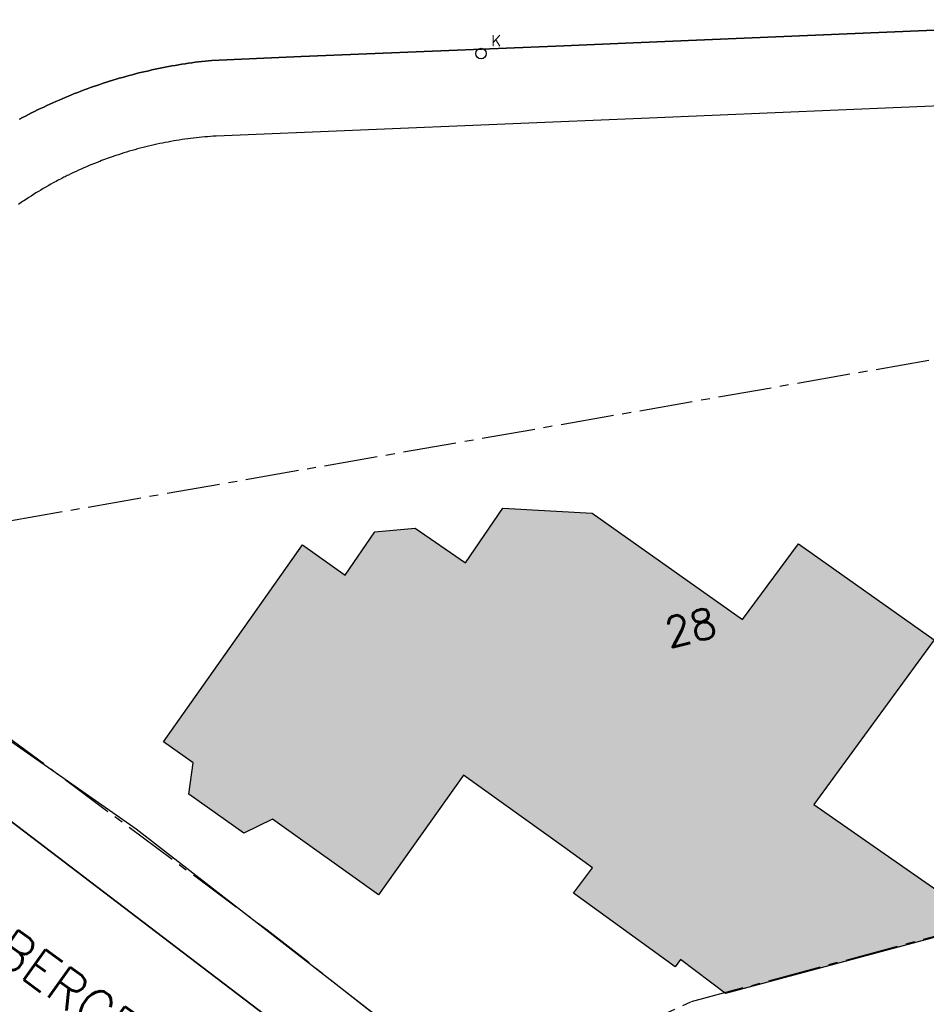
# Model space of a CAD drawing. Header units: metres. Extents: x 202952 to 203755, y 348879 to 349702.
# Tile 64 of 82: x 203115 to 203139, y 349590 to 349616. Entities that reach past the tile are written whole.
import ezdxf
from ezdxf.enums import TextEntityAlignment as Align

# ---------------------------------------------------------------- set-up
doc = ezdxf.new("R2010")
doc.units = ezdxf.units.M
doc.linetypes.add('1-200 CENTER', pattern=[4.28625, 2.8575, -0.47625, 0.47625, -0.47625])
for name, color, linetype in [('PH-BEST-BEBOUWING', 1, 'Continuous'), ('PH-BEST-BEBOUWING-ARCERING', 254, 'Continuous'), ('PH-BEST-HUISNUMMER', 7, 'Continuous'), ('PH-BEST-KADASTRALE-GRENS', 240, '1-200 CENTER'), ('PH-BEST-KOLK', 8, 'Continuous'), ('PH-BEST-STRAATNAAM-MAATVOERING', 7, 'Continuous'), ('PH-BEST-WEGDEEL', 253, 'Continuous')]:
    doc.layers.add(name, color=color, linetype=linetype)
doc.styles.add('ROMANS', font='romans.shx')

# ---------------------------------------------------------------- blocks, each defined once
blk = doc.blocks.new('*U18')
blk.add_circle((0, 0), 0.142)
at = {"ltscale": 0.05, "style": 'ROMANS'}
blk.add_text('K', height=0.3, dxfattribs=at).set_placement((0.277, 0.195))

msp = doc.modelspace()

# ---------------------------------------------------------------- hatches: boundary and pattern name
at = {"layer": 'PH-BEST-BEBOUWING-ARCERING'}
msp.add_hatch(color=256, dxfattribs=at).paths.add_polyline_path([(203119.54, 349596.228), (203118.75, 349596.79), (203121.147, 349600.186), (203122.47, 349602.06), (203123.61, 349601.255), (203124.411, 349602.412), (203125.494, 349602.512), (203126.834, 349601.584), (203127.842, 349603.044), (203130.234, 349602.914), (203134.264, 349600.06), (203135.762, 349602.09), (203139.392, 349599.519), (203136.176, 349595.105), (203140.764, 349591.906), (203133.808, 349590.048), (203132.595, 349590.951), (203132.455, 349590.762), (203129.731, 349592.736), (203130.239, 349593.414), (203129.464, 349593.97), (203126.789, 349595.892), (203124.51, 349592.69), (203121.667, 349594.714), (203120.902, 349594.336), (203119.428, 349595.385)])

# ---------------------------------------------------------------- linework, layer by layer
at = {"layer": 'PH-BEST-BEBOUWING'}
msp.add_lwpolyline([(203119.54, 349596.228), (203118.75, 349596.79), (203121.147, 349600.186), (203122.47, 349602.06), (203123.61, 349601.255), (203124.411, 349602.412), (203125.494, 349602.512), (203126.834, 349601.584), (203127.842, 349603.044), (203130.234, 349602.914), (203134.264, 349600.06), (203135.762, 349602.09), (203139.392, 349599.519), (203136.176, 349595.105), (203140.764, 349591.906), (203133.808, 349590.048), (203132.595, 349590.951), (203132.455, 349590.762), (203129.731, 349592.736), (203130.239, 349593.414), (203129.464, 349593.97), (203126.789, 349595.892), (203124.51, 349592.69), (203121.667, 349594.714), (203120.902, 349594.336), (203119.428, 349595.385), (203119.54, 349596.228)], close=True, dxfattribs=at)
at = {"layer": 'PH-BEST-KADASTRALE-GRENS', "ltscale": 0.5}
msp.add_line((203110.397, 349601.971), (203144.326, 349607.898), dxfattribs=at)
for points in [[(203110.397, 349601.971), (203110.949, 349599.612), (203121.521, 349591.753), (203127.242, 349587.263)], [(203127.242, 349587.263), (203132.898, 349589.83), (203161.747, 349597.571)]]:
    msp.add_lwpolyline(points, dxfattribs=at)
at = {"layer": 'PH-BEST-WEGDEEL'}
for points in [[(203114.891, 349613.467), (203114.971, 349613.51), (203115.051, 349613.552), (203115.131, 349613.594), (203115.211, 349613.635), (203115.292, 349613.676), (203115.373, 349613.716), (203115.454, 349613.755), (203115.536, 349613.794), (203115.618, 349613.832), (203115.7, 349613.87), (203115.782, 349613.907), (203115.865, 349613.944), (203115.948, 349613.981), (203116.031, 349614.017), (203116.114, 349614.052), (203116.197, 349614.087), (203116.281, 349614.121), (203116.365, 349614.154), (203116.449, 349614.187), (203116.533, 349614.219), (203116.618, 349614.251), (203116.703, 349614.282), (203116.788, 349614.313), (203116.873, 349614.343), (203116.958, 349614.373), (203117.044, 349614.402), (203117.13, 349614.43), (203117.216, 349614.458), (203117.302, 349614.485), (203117.388, 349614.512), (203117.474, 349614.538), (203117.561, 349614.564), (203117.648, 349614.589), (203117.735, 349614.614), (203117.823, 349614.638), (203117.91, 349614.661), (203117.998, 349614.684), (203118.085, 349614.706), (203118.173, 349614.727), (203118.261, 349614.748), (203118.349, 349614.768), (203118.437, 349614.788), (203118.526, 349614.807), (203118.614, 349614.826), (203118.703, 349614.844), (203118.792, 349614.862), (203118.88, 349614.879), (203118.969, 349614.895), (203119.058, 349614.91), (203119.147, 349614.925), (203119.236, 349614.94), (203119.325, 349614.954), (203119.415, 349614.968), (203119.504, 349614.981), (203119.594, 349614.993), (203119.683, 349615.004), (203119.773, 349615.015), (203119.863, 349615.025), (203119.953, 349615.035), (203120.043, 349615.045), (203122.438, 349615.145), (203129.471, 349615.438), (203131.335, 349615.516), (203145.99, 349616.134)], [(203145.99, 349616.134), (203131.335, 349615.516), (203129.471, 349615.438), (203122.438, 349615.145), (203120.043, 349615.045), (203119.953, 349615.035), (203119.863, 349615.025), (203119.773, 349615.015), (203119.683, 349615.004), (203119.594, 349614.993), (203119.504, 349614.981), (203119.415, 349614.968), (203119.325, 349614.954), (203119.236, 349614.94), (203119.147, 349614.925), (203119.058, 349614.91), (203118.969, 349614.895), (203118.88, 349614.879), (203118.792, 349614.862), (203118.703, 349614.844), (203118.614, 349614.826), (203118.526, 349614.807), (203118.437, 349614.788), (203118.349, 349614.768), (203118.261, 349614.748), (203118.173, 349614.727), (203118.085, 349614.706), (203117.998, 349614.684), (203117.91, 349614.661), (203117.823, 349614.638), (203117.735, 349614.614), (203117.648, 349614.589), (203117.561, 349614.564), (203117.474, 349614.538), (203117.388, 349614.512), (203117.302, 349614.485), (203117.216, 349614.458), (203117.13, 349614.43), (203117.044, 349614.402), (203116.958, 349614.373), (203116.873, 349614.343), (203116.788, 349614.313), (203116.703, 349614.282), (203116.618, 349614.251), (203116.533, 349614.219), (203116.449, 349614.187), (203116.365, 349614.154), (203116.281, 349614.121), (203116.197, 349614.087), (203116.114, 349614.052), (203116.031, 349614.017), (203115.948, 349613.981), (203115.865, 349613.944), (203115.782, 349613.907), (203115.7, 349613.87), (203115.618, 349613.832), (203115.536, 349613.794), (203115.454, 349613.755), (203115.373, 349613.716), (203115.292, 349613.676), (203115.211, 349613.635), (203115.131, 349613.594), (203115.051, 349613.552), (203114.971, 349613.51), (203114.891, 349613.467)], [(203143.572, 349613.997), (203131.762, 349613.497), (203120.156, 349613.014), (203120.08, 349613.009), (203120.004, 349613.004), (203119.928, 349612.998), (203119.852, 349612.992), (203119.776, 349612.985), (203119.7, 349612.977), (203119.624, 349612.969), (203119.548, 349612.96), (203119.472, 349612.951), (203119.396, 349612.941), (203119.321, 349612.931), (203119.245, 349612.92), (203119.17, 349612.909), (203119.094, 349612.897), (203119.019, 349612.884), (203118.944, 349612.871), (203118.869, 349612.857), (203118.794, 349612.843), (203118.719, 349612.828), (203118.645, 349612.813), (203118.57, 349612.797), (203118.496, 349612.781), (203118.421, 349612.764), (203118.347, 349612.746), (203118.273, 349612.728), (203118.199, 349612.709), (203118.125, 349612.69), (203118.051, 349612.67), (203117.978, 349612.65), (203117.904, 349612.63), (203117.83, 349612.609), (203117.757, 349612.587), (203117.684, 349612.564), (203117.611, 349612.541), (203117.538, 349612.517), (203117.466, 349612.493), (203117.343, 349612.451), (203117.292, 349612.433), (203117.24, 349612.415), (203117.189, 349612.396), (203117.138, 349612.377), (203117.087, 349612.358), (203117.036, 349612.338), (203116.965, 349612.31), (203116.894, 349612.282), (203116.823, 349612.253), (203116.752, 349612.224), (203116.682, 349612.194), (203116.612, 349612.164), (203116.543, 349612.133), (203116.473, 349612.101), (203116.404, 349612.069), (203116.335, 349612.037), (203116.266, 349612.004), (203116.197, 349611.971), (203116.168, 349611.956), (203116.138, 349611.942), (203116.109, 349611.927), (203116.08, 349611.912), (203116.051, 349611.897), (203116.022, 349611.882), (203115.983, 349611.862), (203115.945, 349611.842), (203115.906, 349611.822), (203115.868, 349611.802), (203115.829, 349611.781), (203115.791, 349611.76), (203115.724, 349611.723), (203115.657, 349611.685), (203115.591, 349611.647), (203115.525, 349611.609), (203115.459, 349611.57), (203115.394, 349611.531), (203115.329, 349611.491), (203115.264, 349611.451), (203115.2, 349611.41), (203115.136, 349611.368), (203115.072, 349611.326), (203115.008, 349611.284), (203114.972, 349611.26), (203114.936, 349611.235), (203114.9, 349611.211), (203114.864, 349611.186)], [(203127.568, 349584.817), (203120.15, 349590.471), (203108.476, 349599.369)], [(203108.476, 349599.369), (203120.15, 349590.471), (203127.568, 349584.817)], [(203113.189, 349597.818), (203118.018, 349594.452), (203122.166, 349591.228), (203127.483, 349587.096)]]:
    msp.add_lwpolyline(points, dxfattribs=at)

# ---------------------------------------------------------------- block references
at = {"layer": 'PH-BEST-KOLK'}
msp.add_blockref('*U18', (203127.254, 349615.226), dxfattribs=at)

# ---------------------------------------------------------------- texts
at = {"layer": 'PH-BEST-HUISNUMMER', "style": 'ROMANS'}
msp.add_text('28', height=0.8, rotation=13.5, dxfattribs=at).set_placement((203132.867, 349599.852), align=Align.MIDDLE_CENTER)
at = {"layer": 'PH-BEST-STRAATNAAM-MAATVOERING', "style": 'ROMANS'}
msp.add_text('BERGERWEG', height=1, rotation=324.4097, dxfattribs=at).set_placement((203117.662, 349589.118), align=Align.MIDDLE_CENTER)

doc.saveas('drawing.dxf')
